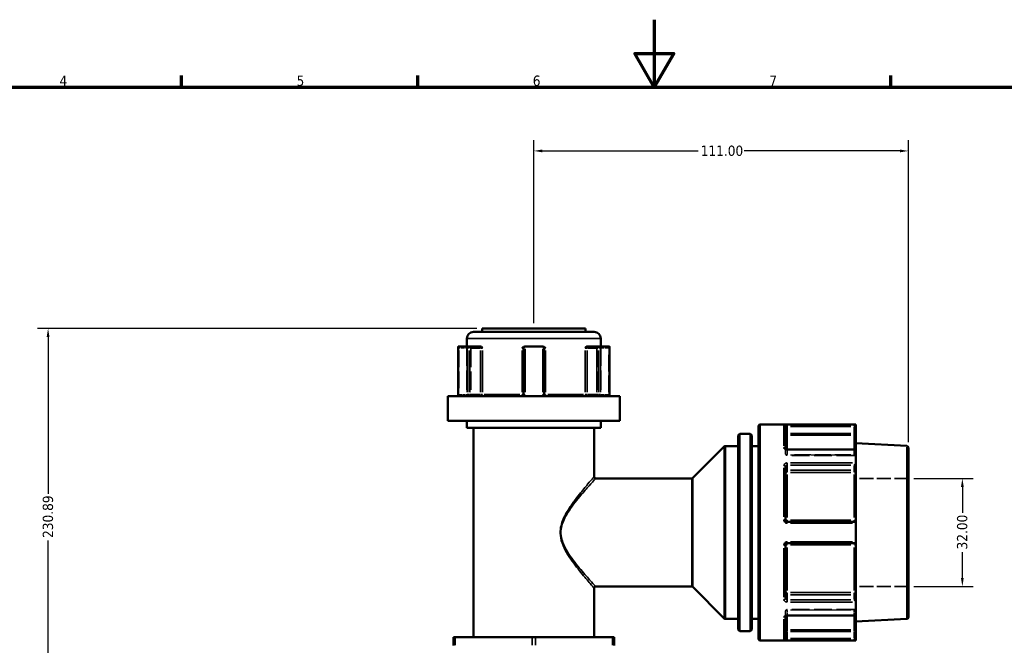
# Model space of a CAD drawing. Header units: millimetres. Extents: x 0 to 926, y 0 to 951.
# Tile 6 of 17: x 232 to 524, y 409 to 594. Entities that reach past the tile are written whole.
import ezdxf

# ---------------------------------------------------------------- set-up
doc = ezdxf.new("R2010")
doc.units = ezdxf.units.MM
doc.linetypes.add('DASHED', pattern=[0.2067, 0.1654, -0.0413])
for name, color, linetype, lineweight in [('Border (ANSI)', 7, 'Continuous', 70), ('Dimension (ANSI)', 7, 'Continuous', 25), ('Hidden (ANSI)', 7, 'DASHED', 35), ('Hidden Narrow (ANSI)', 7, 'DASHED', 25), ('Visible (ANSI)', 7, 'Continuous', 50), ('Visible Narrow (ANSI)', 7, 'Continuous', 35)]:
    doc.layers.add(name, color=color, linetype=linetype, lineweight=lineweight)
doc.styles.add('Note Text (ANSI)', font='tahoma.ttf')
doc.dimstyles.new('Default - mm (ANSI)', dxfattribs={"dimtxt": 3.048, "dimasz": 2.5, "dimexe": 3.175, "dimexo": 1.6002, "dimgap": 0.8, "dimtad": 0, "dimtoh": 1, "dimrnd": 1e-08, "dimzin": 4, "dimdsep": 46, "dimtxsty": 'Note Text (ANSI)', "dimcen": 0.09, "dimdle": 10, "dimclrd": 256, "dimclre": 256, "dimclrt": 256, "dimadec": 1, "dimazin": 1, "dimtfac": 1, "dimtofl": 0, "dimtmove": 0, "dimatfit": 3, "dimfxl": 1, "dimtolj": 1, "dimtzin": 4, "dimlwd": -1, "dimlwe": -1, "dimarcsym": 0})

# ---------------------------------------------------------------- blocks, each defined once
blk = doc.blocks.new('Borders Default Border')
at = {"layer": 'Border (ANSI)'}
for p, q in [((280.33, 574), (280.33, 577.45)), ((350.42, 574), (350.42, 577.45)), ((490.58, 574), (490.58, 577.45))]:
    blk.add_line(p, q, dxfattribs=at)
at = {"layer": 'Border (ANSI)', "flags": 128}
for points in [[(420.5, 594), (420.5, 574), (414.73, 584), (426.27, 584), (420.5, 574)], [(20, 20), (20, 574), (821, 574), (821, 20), (20, 20)]]:
    blk.add_lwpolyline(points, dxfattribs=at)
at = {"layer": 'Border (ANSI)', "char_height": 3.05, "attachment_point": 7, "style": 'Note Text (ANSI)'}
for s, insert in [('4', (244.23, 574.4)), ('5', (314.48, 574.34)), ('6', (384.49, 574.34)), ('7', (454.6, 574.4))]:
    blk.add_mtext(s, dxfattribs=dict(at, insert=insert))
blk = doc.blocks.new('*D8')
at = {"layer": 'Defpoints', "color": 0, "transparency": 16777216}
for p in [(240.83, 502.54), (369.51, 502.54), (386.13, 271.66)]:
    blk.add_point(p, dxfattribs=at)
at = {"layer": 'Dimension (ANSI)', "transparency": 16777216}
for p, q in [((367.91, 502.54), (237.66, 502.54)), ((240.83, 500.04), (240.83, 453.61)), ((240.83, 274.16), (240.83, 439.7)), ((384.53, 271.66), (237.66, 271.66))]:
    blk.add_line(p, q, dxfattribs=at)
for points in [[(240.41, 500.04), (241.25, 500.04), (240.83, 502.54)], [(240.41, 274.16), (241.25, 274.16), (240.83, 271.66)]]:
    blk.add_solid(points, dxfattribs=at)
at = {"layer": 'Dimension (ANSI)', "transparency": 16777216, "insert": (239.24, 440.5), "char_height": 3.048, "attachment_point": 1, "rotation": 90, "style": 'Note Text (ANSI)'}
blk.add_mtext('\\A1;230.89', dxfattribs=at)
blk = doc.blocks.new('*D9')
at = {"layer": 'Defpoints', "color": 0, "transparency": 16777216}
for p in [(495.81, 458.12), (495.81, 426.12), (511.81, 426.12)]:
    blk.add_point(p, dxfattribs=at)
at = {"layer": 'Dimension (ANSI)', "transparency": 16777216}
for p, q in [((497.41, 458.12), (514.98, 458.12)), ((511.81, 455.62), (511.81, 447.94)), ((511.81, 428.62), (511.81, 436.29)), ((497.41, 426.12), (514.98, 426.12))]:
    blk.add_line(p, q, dxfattribs=at)
for points in [[(511.39, 455.62), (512.22, 455.62), (511.81, 458.12)], [(511.39, 428.62), (512.22, 428.62), (511.81, 426.12)]]:
    blk.add_solid(points, dxfattribs=at)
at = {"layer": 'Dimension (ANSI)', "transparency": 16777216, "insert": (510.22, 437.09), "char_height": 3.048, "attachment_point": 1, "rotation": 90, "style": 'Note Text (ANSI)'}
blk.add_mtext('\\A1;32.00', dxfattribs=at)
blk = doc.blocks.new('*D10')
at = {"layer": 'Defpoints', "color": 0, "transparency": 16777216}
for p in [(495.81, 555.13), (384.81, 502.54), (495.81, 467.24)]:
    blk.add_point(p, dxfattribs=at)
at = {"layer": 'Dimension (ANSI)', "transparency": 16777216}
for p, q in [((384.81, 504.14), (384.81, 558.31)), ((495.81, 468.84), (495.81, 558.31)), ((387.31, 555.13), (433.47, 555.13)), ((493.31, 555.13), (447.14, 555.13))]:
    blk.add_line(p, q, dxfattribs=at)
for points in [[(387.31, 555.55), (387.31, 554.72), (384.81, 555.13)], [(493.31, 555.55), (493.31, 554.72), (495.81, 555.13)]]:
    blk.add_solid(points, dxfattribs=at)
at = {"layer": 'Dimension (ANSI)', "transparency": 16777216, "insert": (434.27, 556.72), "char_height": 3.048, "attachment_point": 1, "style": 'Note Text (ANSI)'}
blk.add_mtext('\\A1;111.00', dxfattribs=at)

msp = doc.modelspace()

# ---------------------------------------------------------------- linework, layer by layer
at = {"layer": 'Hidden (ANSI)', "ltscale": 34.3493}
for p, q in [((364.955, 497.194), (364.955, 482.994)), ((404.655, 497.194), (404.655, 482.994))]:
    msp.add_line(p, q, dxfattribs=at)
at = {"layer": 'Hidden (ANSI)', "ltscale": 33.139816}
for p, q in [((366.173, 496.694), (366.173, 482.994)), ((403.437, 496.694), (403.437, 482.994))]:
    msp.add_line(p, q, dxfattribs=at)
at = {"layer": 'Hidden (ANSI)', "ltscale": 0.080847}
msp.add_line((459.405, 466.879), (459.405, 466.853), dxfattribs=at)
at = {"layer": 'Hidden (ANSI)', "ltscale": 3.748057}
for p, q in [((459.405, 465.461), (459.405, 466.853)), ((459.405, 417.381), (459.405, 418.772))]:
    msp.add_line(p, q, dxfattribs=at)
at = {"layer": 'Hidden (ANSI)', "ltscale": 32.027092}
for p, q in [((479.765, 464.961), (459.905, 464.961)), ((479.765, 419.272), (459.905, 419.272))]:
    msp.add_line(p, q, dxfattribs=at)
at = {"layer": 'Hidden (ANSI)', "ltscale": 25.060474}
for p, q in [((495.805, 458.117), (480.265, 458.117)), ((495.805, 426.117), (480.265, 426.117))]:
    msp.add_line(p, q, dxfattribs=at)
at = {"layer": 'Hidden (ANSI)', "ltscale": 0.080952}
msp.add_line((459.405, 417.381), (459.405, 417.355), dxfattribs=at)
at = {"layer": 'Hidden (ANSI)', "ltscale": 0.346335}
for centre, start, end in [((366.673, 496.694), 159.15758, 180), ((402.937, 496.694), 0, 20.84242)]:
    msp.add_arc(centre, 0.5, start, end, dxfattribs=at)
at = {"layer": 'Hidden (ANSI)', "ltscale": 1.495845}
for centre, start, end in [((364.455, 482.994), 270, 0), ((365.673, 482.994), 270, 0), ((403.937, 482.994), 180, 270), ((405.155, 482.994), 180, 270), ((459.905, 465.461), 180, 270), ((479.765, 464.461), 0, 90), ((459.905, 418.772), 90, 180), ((479.765, 419.772), 270, 0)]:
    msp.add_arc(centre, 0.5, start, end, dxfattribs=at)
at = {"layer": 'Hidden (ANSI)', "ltscale": 1.29952}
for centre, major_axis, start_param, end_param in [((362.859, 496.694), (-0.483, 0.483), 0.2617994, 1.3089969), ((406.751, 496.694), (-0.483, -0.483), 1.8325957, 2.8797933)]:
    msp.add_ellipse(centre, major_axis=major_axis, ratio=0.2679492, start_param=start_param, end_param=end_param, dxfattribs=at)
at = {"layer": 'Hidden (ANSI)', "ltscale": 1.007576}
for centre, major_axis, start_param, end_param in [((479.765, 466.218), (0.462, 0.462), 0.3926991, 1.1780972), ((479.765, 418.016), (-0.462, 0.462), 1.9634954, 2.7488936)]:
    msp.add_ellipse(centre, major_axis=major_axis, ratio=0.4142136, start_param=start_param, end_param=end_param, dxfattribs=at)
at = {"layer": 'Hidden (ANSI)', "ltscale": 1.940749}
for points, knots in [([(366.143, 496.694), (366.144, 496.695), (366.144, 496.696), (366.18, 496.803), (366.215, 496.903), (366.282, 497.047), (366.317, 497.108), (366.388, 497.178), (366.42, 497.194), (366.452, 497.194)], [-0.000316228, -0.000316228, -0.000316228, -0.000316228, 0, 0, 0.044767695, 0.044767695, 0.076339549, 0.076339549, 0.099395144, 0.099395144, 0.099395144, 0.099395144]), ([(403.158, 497.194), (403.191, 497.194), (403.223, 497.178), (403.293, 497.108), (403.328, 497.047), (403.396, 496.903), (403.43, 496.803), (403.466, 496.696), (403.467, 496.695), (403.467, 496.694)], [0.236796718, 0.236796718, 0.236796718, 0.236796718, 0.258427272, 0.258427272, 0.288047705, 0.288047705, 0.33004835, 0.33004835, 0.330345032, 0.330345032, 0.330345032, 0.330345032])]:
    msp.add_open_spline(points, degree=3, knots=knots, dxfattribs=at)
at = {"layer": 'Hidden (ANSI)', "ltscale": 0.487661}
msp.add_open_spline([(459.399, 466.888), (459.399, 466.888), (459.4, 466.885), (459.404, 466.872), (459.405, 466.863), (459.405, 466.853)], degree=3, knots=[0.124583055, 0.124583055, 0.124583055, 0.124583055, 0.141075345, 0.141075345, 0.157505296, 0.157505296, 0.157505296, 0.157505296], dxfattribs=at)
at = {"layer": 'Hidden (ANSI)', "ltscale": 0.486267}
msp.add_open_spline([(459.405, 466.853), (459.405, 466.872), (459.399, 466.887), (459.399, 466.888), (459.399, 466.888), (459.399, 466.888)], degree=3, knots=[0, 0, 0, 0, 0.031501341, 0.031501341, 0.03282649, 0.03282649, 0.03282649, 0.03282649], dxfattribs=at)
at = {"layer": 'Hidden (ANSI)', "ltscale": 2.104149}
msp.add_open_spline([(459.905, 417.516), (459.85, 417.516), (459.795, 417.511), (459.691, 417.495), (459.642, 417.482), (459.557, 417.453), (459.52, 417.437), (459.462, 417.404), (459.441, 417.388), (459.411, 417.362), (459.403, 417.352), (459.397, 417.343), (459.4, 417.346), (459.404, 417.362), (459.405, 417.371), (459.405, 417.381)], degree=3, knots=[0, 0, 0, 0, 0.02450766, 0.02450766, 0.0487203, 0.0487203, 0.0720987, 0.0720987, 0.09440085, 0.09440085, 0.11633824, 0.11633824, 0.14107534, 0.14107534, 0.1575053, 0.1575053, 0.1575053, 0.1575053], dxfattribs=at)
at = {"layer": 'Hidden (ANSI)', "ltscale": 0.487612}
msp.add_open_spline([(459.405, 417.381), (459.405, 417.362), (459.399, 417.347), (459.399, 417.346), (459.399, 417.346), (459.399, 417.346)], degree=3, knots=[0, 0, 0, 0, 0.031501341, 0.031501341, 0.032922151, 0.032922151, 0.032922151, 0.032922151], dxfattribs=at)
at = {"layer": 'Hidden Narrow (ANSI)', "ltscale": 6.056921}
for p, q in [((365.516, 496.694), (362.762, 496.694)), ((406.848, 496.694), (404.094, 496.694))]:
    msp.add_line(p, q, dxfattribs=at)
at = {"layer": 'Hidden Narrow (ANSI)', "ltscale": 29.825834}
for p, q in [((362.609, 496.009), (362.609, 483.679)), ((365.923, 483.679), (365.923, 496.009)), ((366.143, 496.009), (366.143, 483.679)), ((403.467, 483.679), (403.467, 496.009)), ((403.687, 496.009), (403.687, 483.679)), ((407.001, 483.679), (407.001, 496.009))]:
    msp.add_line(p, q, dxfattribs=at)
at = {"layer": 'Hidden Narrow (ANSI)', "ltscale": 0.540283}
for p, q in [((362.596, 482.994), (362.409, 482.994)), ((407.202, 482.994), (407.015, 482.994))]:
    msp.add_line(p, q, dxfattribs=at)
at = {"layer": 'Hidden Narrow (ANSI)', "ltscale": 4.762628}
for p, q in [((362.729, 482.994), (364.895, 482.994)), ((404.715, 482.994), (406.881, 482.994))]:
    msp.add_line(p, q, dxfattribs=at)
at = {"layer": 'Hidden Narrow (ANSI)', "ltscale": 0.073457}
for p, q in [((459.905, 466.573), (459.905, 466.599)), ((459.905, 417.635), (459.905, 417.661))]:
    msp.add_line(p, q, dxfattribs=at)
at = {"layer": 'Hidden Narrow (ANSI)', "ltscale": 3.548313}
for p, q in [((459.905, 466.498), (459.905, 465.181)), ((479.765, 465.181), (479.765, 466.498)), ((459.905, 419.053), (459.905, 417.735)), ((479.765, 417.735), (479.765, 419.053))]:
    msp.add_line(p, q, dxfattribs=at)
at = {"layer": 'Hidden Narrow (ANSI)', "ltscale": 0.673075}
for p, q in [((459.905, 464.962), (459.905, 465.094)), ((479.765, 465.094), (479.765, 464.962)), ((459.905, 419.14), (459.905, 419.272)), ((479.765, 419.272), (479.765, 419.14))]:
    msp.add_line(p, q, dxfattribs=at)
at = {"layer": 'Hidden Narrow (ANSI)', "ltscale": 28.824383}
for p, q in [((478.772, 466.572), (460.898, 466.572)), ((460.898, 465.108), (478.772, 465.108)), ((478.772, 465.066), (460.898, 465.066)), ((460.898, 419.167), (478.772, 419.167)), ((478.772, 419.126), (460.898, 419.126)), ((460.898, 417.662), (478.772, 417.662))]:
    msp.add_line(p, q, dxfattribs=at)
at = {"layer": 'Hidden Narrow (ANSI)', "ltscale": 0.468569}
for p, q in [((479.765, 466.579), (479.765, 466.711)), ((479.765, 417.523), (479.765, 417.655))]:
    msp.add_line(p, q, dxfattribs=at)
at = {"layer": 'Hidden Narrow (ANSI)', "ltscale": 0.388085}
msp.add_line((392.823, 442.117), (392.626, 442.117), dxfattribs=at)
at = {"layer": 'Hidden Narrow (ANSI)', "ltscale": 1.346251}
for centre, major_axis, ratio, start_param, end_param in [((366.173, 496.694), (0, 0.5), 0.5, 0.0785398, 1.4922565), ((403.437, 496.694), (0, 0.5), 0.5, 4.7909288, 6.2046455), ((365.673, 482.994), (0, -0.5), 0.5, 0.0785398, 1.4922565), ((365.673, 482.994), (0, -0.5), 0.94014, 0.0785398, 1.4922565), ((403.937, 482.994), (0, -0.5), 0.94014, 4.7909288, 6.2046455), ((403.937, 482.994), (0, -0.5), 0.5, 4.7909288, 6.2046455), ((459.905, 465.461), (-0.5, 0), 0.7071068, 0.0785398, 1.4922565), ((459.905, 465.461), (-0.5, 0), 0.7900885, 0.0785398, 1.4922565), ((479.765, 464.754), (0.5, 0), 0.7071068, 0.0785398, 1.4922565), ((479.765, 464.671), (0.5, 0), 0.7900885, 0.0785398, 1.4922565), ((459.905, 418.772), (-0.5, 0), 0.7900885, 4.7909288, 6.2046455), ((459.905, 418.772), (-0.5, 0), 0.7071068, 4.7909288, 6.2046455), ((479.765, 419.563), (0.5, 0), 0.7900885, 4.7909288, 6.2046455), ((479.765, 419.48), (0.5, 0), 0.7071068, 4.7909288, 6.2046455)]:
    msp.add_ellipse(centre, major_axis=major_axis, ratio=ratio, start_param=start_param, end_param=end_param, dxfattribs=at)
at = {"layer": 'Hidden Narrow (ANSI)', "ltscale": 0.060678}
msp.add_ellipse((458.905, 466.853), major_axis=(0.5, 0), ratio=0.7852689, start_param=0.0035455, end_param=0.067365, dxfattribs=at)
at = {"layer": 'Hidden Narrow (ANSI)', "ltscale": 0.060795}
msp.add_ellipse((458.905, 417.381), major_axis=(0.5, 0), ratio=0.7852689, start_param=6.215691, end_param=6.279633, dxfattribs=at)
at = {"layer": 'Hidden Narrow (ANSI)', "ltscale": 1.368955}
for points, knots in [([(362.609, 482.994), (362.609, 482.962), (362.608, 482.93), (362.603, 482.848), (362.598, 482.798), (362.58, 482.695), (362.567, 482.642), (362.532, 482.548), (362.51, 482.512), (362.482, 482.496), (362.476, 482.494), (362.471, 482.494)], [-0.63188605, -0.63188605, -0.63188605, -0.63188605, -0.61251883, -0.61251883, -0.58153129, -0.58153129, -0.54124748, -0.54124748, -0.48887853, -0.48887853, -0.47412916, -0.47412916, -0.47412916, -0.47412916]), ([(407.14, 482.494), (407.134, 482.494), (407.128, 482.496), (407.101, 482.512), (407.078, 482.548), (407.044, 482.642), (407.03, 482.695), (407.013, 482.798), (407.007, 482.848), (407.002, 482.93), (407.001, 482.962), (407.001, 482.994)], [-0.78964294, -0.78964294, -0.78964294, -0.78964294, -0.77489403, -0.77489403, -0.72252491, -0.72252491, -0.68224097, -0.68224097, -0.65125333, -0.65125333, -0.63188605, -0.63188605, -0.63188605, -0.63188605])]:
    msp.add_open_spline(points, degree=3, knots=knots, dxfattribs=at)
at = {"layer": 'Hidden Narrow (ANSI)', "ltscale": 1.360579}
msp.add_open_spline([(459.905, 466.572), (459.872, 466.572), (459.839, 466.573), (459.755, 466.583), (459.705, 466.594), (459.6, 466.629), (459.547, 466.655), (459.452, 466.727), (459.418, 466.774), (459.406, 466.832), (459.405, 466.843), (459.405, 466.853)], degree=3, knots=[0, 0, 0, 0, 0.01978721, 0.01978721, 0.05144674, 0.05144674, 0.09260413, 0.09260413, 0.14610875, 0.14610875, 0.1575053, 0.1575053, 0.1575053, 0.1575053], dxfattribs=at)
at = {"layer": 'Hidden Narrow (ANSI)', "ltscale": 1.360482}
msp.add_open_spline([(459.405, 417.381), (459.405, 417.408), (459.413, 417.436), (459.452, 417.505), (459.495, 417.545), (459.627, 417.62), (459.725, 417.65), (459.854, 417.661), (459.88, 417.662), (459.905, 417.662)], degree=3, knots=[0, 0, 0, 0, 0.03040395, 0.03040395, 0.07905027, 0.07905027, 0.14229049, 0.14229049, 0.1575067, 0.1575067, 0.1575067, 0.1575067], dxfattribs=at)
at = {"layer": 'Visible (ANSI)'}
for p, q in [((369.505, 502.544), (400.105, 502.544)), ((369.505, 502.544), (369.505, 501.544)), ((400.105, 502.544), (400.105, 501.544)), ((364.955, 499.544), (364.955, 497.194)), ((366.955, 501.544), (402.655, 501.544)), ((404.655, 499.544), (404.655, 497.194)), ((362.359, 497.127), (362.359, 482.994)), ((362.424, 497.194), (364.984, 497.194)), ((368.733, 497.194), (364.984, 497.194)), ((369.08, 497.194), (368.733, 497.194)), ((381.745, 496.694), (381.745, 482.994)), ((382.245, 497.194), (382.178, 497.194)), ((382.245, 497.194), (387.365, 497.194)), ((387.433, 497.194), (387.365, 497.194)), ((387.865, 482.994), (387.865, 496.694)), ((400.877, 497.194), (400.531, 497.194)), ((404.627, 497.194), (400.877, 497.194)), ((404.627, 497.194), (407.187, 497.194)), ((407.251, 482.994), (407.251, 497.127)), ((359.305, 482.494), (410.305, 482.494)), ((359.305, 482.494), (359.305, 475.144)), ((410.305, 482.494), (410.305, 475.144)), ((359.305, 475.144), (410.305, 475.144)), ((364.955, 475.144), (364.955, 473.144)), ((364.955, 473.144), (404.655, 473.144)), ((366.955, 473.144), (366.955, 411.089)), ((402.655, 473.144), (402.655, 458.617)), ((404.655, 475.144), (404.655, 473.144)), ((451.405, 410.617), (451.405, 473.617)), ((480.265, 474.117), (451.905, 474.117)), ((459.405, 473.399), (459.405, 466.879)), ((480.263, 473.999), (479.765, 473.501)), ((480.265, 474.117), (480.265, 474.003)), ((480.265, 471.431), (480.265, 474.003)), ((445.405, 413.41), (445.405, 470.824)), ((448.905, 471.324), (445.905, 471.324)), ((449.405, 470.824), (449.405, 413.41)), ((480.265, 470.439), (480.265, 471.431)), ((480.265, 470.439), (480.265, 466.573)), ((431.952, 458.263), (441.259, 467.57)), ((445.405, 467.717), (441.612, 467.717)), ((451.405, 467.717), (449.405, 467.717)), ((495.331, 467.742), (480.265, 468.531)), ((495.805, 467.242), (495.805, 416.991)), ((480.119, 466.718), (459.905, 466.718)), ((480.265, 466.573), (480.265, 462.754)), ((459.405, 461.62), (459.405, 445.817)), ((480.265, 460.936), (480.265, 462.754)), ((480.265, 459.616), (480.265, 460.936)), ((480.265, 459.616), (480.265, 445.692)), ((431.598, 458.117), (403.155, 458.117)), ((479.765, 445.317), (459.905, 445.317)), ((480.265, 444.817), (480.265, 445.692)), ((480.265, 444.817), (480.265, 439.417)), ((459.405, 438.417), (459.405, 422.614)), ((459.905, 438.917), (479.765, 438.917)), ((480.265, 438.542), (480.265, 439.417)), ((480.265, 438.542), (480.265, 424.618)), ((431.598, 426.117), (403.155, 426.117)), ((402.655, 425.617), (402.655, 411.089)), ((431.952, 425.97), (441.259, 416.663)), ((480.265, 423.298), (480.265, 424.618)), ((480.265, 421.479), (480.265, 423.298)), ((480.265, 421.479), (480.265, 417.661)), ((459.405, 417.355), (459.405, 410.835)), ((459.905, 417.516), (480.119, 417.516)), ((480.265, 417.661), (480.265, 413.795)), ((445.405, 416.517), (441.612, 416.517)), ((451.405, 416.517), (449.405, 416.517)), ((495.331, 416.492), (480.265, 415.703)), ((448.905, 412.91), (445.905, 412.91)), ((480.265, 412.803), (480.265, 413.795)), ((480.265, 410.231), (480.265, 412.803)), ((360.955, 411.089), (361.455, 411.089)), ((360.955, 411.089), (360.955, 408.639)), ((361.455, 411.089), (384.305, 411.089)), ((384.305, 411.089), (385.305, 411.089)), ((385.305, 411.089), (408.156, 411.089)), ((408.156, 411.089), (408.656, 411.089)), ((408.656, 408.639), (408.656, 411.089)), ((480.265, 410.117), (451.905, 410.117)), ((479.765, 410.733), (480.263, 410.235)), ((480.265, 410.231), (480.265, 410.117))]:
    msp.add_line(p, q, dxfattribs=at)
for centre, radius, start, end in [((366.955, 499.544), 2, 90, 180), ((402.655, 499.544), 2, 0, 90), ((382.245, 496.694), 0.5, 96.1232, 180), ((387.365, 496.694), 0.5, 0, 83.8768), ((451.905, 473.617), 0.5, 90, 180), ((445.905, 470.824), 0.5, 90, 180), ((448.905, 470.824), 0.5, 0, 90), ((441.612, 467.217), 0.5, 90, 135), ((495.305, 467.242), 0.5, 0, 87), ((403.155, 458.617), 0.5, 180, 270), ((431.598, 458.617), 0.5, 270, 315), ((479.765, 444.817), 0.5, 4.9171, 90), ((479.765, 439.417), 0.5, 270, 355.0829), ((403.155, 425.617), 0.5, 90, 180), ((431.598, 425.617), 0.5, 45, 90), ((441.612, 417.017), 0.5, 225, 270), ((495.305, 416.991), 0.5, 273, 0), ((445.905, 413.41), 0.5, 180, 270), ((448.905, 413.41), 0.5, 270, 0), ((451.905, 410.617), 0.5, 180, 270)]:
    msp.add_arc(centre, radius, start, end, dxfattribs=at)
for centre, major_axis, ratio, start_param, end_param in [((362.859, 496.694), (-0.483, 0.483), 0.2679492, 6.1282559, 6.5449847), ((365.419, 496.694), (0.483, -0.483), 0.2679492, 1.3089969, 2.7729233), ((404.191, 496.694), (0.483, 0.483), 0.2679492, 0.3686694, 1.8325957), ((406.751, 496.694), (-0.483, -0.483), 0.2679492, 2.8797933, 3.2965221), ((479.765, 466.218), (0.462, 0.462), 0.4142136, 5.9763058, 6.6758844), ((479.765, 462.4), (-0.462, -0.462), 0.4142136, 1.1780972, 2.663074), ((479.765, 421.834), (0.462, -0.462), 0.4142136, 0.4785187, 1.9634954), ((479.765, 418.016), (-0.462, 0.462), 0.4142136, 2.7488936, 3.4484721)]:
    msp.add_ellipse(centre, major_axis=major_axis, ratio=ratio, start_param=start_param, end_param=end_param, dxfattribs=at)
for points in [[(362.402, 497.192), (362.409, 497.193), (362.417, 497.194), (362.424, 497.194)], [(364.984, 497.194), (364.994, 497.194), (365.005, 497.193), (365.015, 497.192)], [(382.192, 497.192), (382.21, 497.193), (382.228, 497.194), (382.245, 497.194)], [(387.365, 497.194), (387.383, 497.194), (387.401, 497.193), (387.419, 497.192)], [(404.595, 497.192), (404.606, 497.193), (404.616, 497.194), (404.627, 497.194)], [(407.187, 497.194), (407.194, 497.194), (407.201, 497.193), (407.208, 497.192)], [(480.265, 474.003), (480.265, 474.002), (480.265, 474), (480.263, 473.999)], [(480.263, 466.601), (480.265, 466.591), (480.265, 466.582), (480.265, 466.573)], [(480.265, 462.754), (480.265, 462.744), (480.265, 462.733), (480.263, 462.722)], [(480.263, 444.86), (480.265, 444.845), (480.265, 444.831), (480.265, 444.817)], [(480.265, 439.417), (480.265, 439.403), (480.265, 439.388), (480.263, 439.374)], [(480.263, 421.512), (480.265, 421.501), (480.265, 421.49), (480.265, 421.479)], [(480.265, 417.661), (480.265, 417.652), (480.265, 417.643), (480.263, 417.633)], [(480.263, 410.235), (480.265, 410.233), (480.265, 410.232), (480.265, 410.231)]]:
    msp.add_open_spline(points, degree=3, dxfattribs=at)
for points, knots in [([(369.08, 497.194), (369.132, 497.194), (369.184, 497.178), (369.303, 497.108), (369.363, 497.047), (369.483, 496.903), (369.547, 496.803), (369.615, 496.696), (369.615, 496.695), (369.616, 496.694)], [0.23679675, 0.23679675, 0.23679675, 0.23679675, 0.258427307, 0.258427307, 0.288047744, 0.288047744, 0.330048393, 0.330048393, 0.330345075, 0.330345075, 0.330345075, 0.330345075]), ([(381.333, 496.694), (381.333, 496.695), (381.334, 496.696), (381.438, 496.803), (381.536, 496.903), (381.725, 497.047), (381.82, 497.108), (382.009, 497.178), (382.093, 497.194), (382.178, 497.194)], [-0.000316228, -0.000316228, -0.000316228, -0.000316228, 0, 0, 0.04476771, 0.04476771, 0.07633958, 0.07633958, 0.099395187, 0.099395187, 0.099395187, 0.099395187]), ([(387.433, 497.194), (387.518, 497.194), (387.601, 497.178), (387.791, 497.108), (387.886, 497.047), (388.074, 496.903), (388.172, 496.803), (388.276, 496.696), (388.277, 496.695), (388.278, 496.694)], [0.236796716, 0.236796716, 0.236796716, 0.236796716, 0.258427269, 0.258427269, 0.288047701, 0.288047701, 0.330048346, 0.330048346, 0.330345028, 0.330345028, 0.330345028, 0.330345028]), ([(399.994, 496.694), (399.995, 496.695), (399.995, 496.696), (400.063, 496.803), (400.127, 496.903), (400.247, 497.047), (400.308, 497.108), (400.427, 497.178), (400.479, 497.194), (400.531, 497.194)], [-0.000316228, -0.000316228, -0.000316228, -0.000316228, 0, 0, 0.044767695, 0.044767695, 0.076339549, 0.076339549, 0.099395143, 0.099395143, 0.099395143, 0.099395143]), ([(362.285, 482.494), (362.293, 482.516), (362.301, 482.542), (362.316, 482.598), (362.323, 482.629), (362.336, 482.695), (362.341, 482.73), (362.35, 482.803), (362.353, 482.84), (362.358, 482.917), (362.359, 482.956), (362.359, 482.994)], [0.558639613, 0.558639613, 0.558639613, 0.558639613, 0.5732889, 0.5732889, 0.587938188, 0.587938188, 0.602587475, 0.602587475, 0.617236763, 0.617236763, 0.63188605, 0.63188605, 0.63188605, 0.63188605]), ([(381.745, 482.994), (381.745, 482.946), (381.738, 482.897), (381.702, 482.776), (381.661, 482.707), (381.539, 482.577), (381.447, 482.526), (381.314, 482.498), (381.28, 482.494), (381.245, 482.494)], [-0.2354349, -0.2354349, -0.2354349, -0.2354349, -0.20621481, -0.20621481, -0.15946266, -0.15946266, -0.09868487, -0.09868487, -0.07767797, -0.07767797, -0.07767797, -0.07767797]), ([(388.365, 482.494), (388.341, 482.494), (388.317, 482.496), (388.207, 482.512), (388.125, 482.548), (388.004, 482.643), (387.96, 482.695), (387.902, 482.798), (387.884, 482.848), (387.868, 482.93), (387.865, 482.962), (387.865, 482.994)], [-0.78964304, -0.78964304, -0.78964304, -0.78964304, -0.77486935, -0.77486935, -0.72250929, -0.72250929, -0.68223232, -0.68223232, -0.65125004, -0.65125004, -0.63188611, -0.63188611, -0.63188611, -0.63188611]), ([(407.251, 482.994), (407.251, 482.956), (407.252, 482.917), (407.257, 482.84), (407.26, 482.803), (407.269, 482.73), (407.275, 482.695), (407.287, 482.629), (407.294, 482.598), (407.309, 482.542), (407.317, 482.516), (407.325, 482.494)], [0.63188605, 0.63188605, 0.63188605, 0.63188605, 0.646535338, 0.646535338, 0.661184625, 0.661184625, 0.675833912, 0.675833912, 0.6904832, 0.6904832, 0.705132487, 0.705132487, 0.705132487, 0.705132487]), ([(459.905, 466.718), (459.85, 466.718), (459.795, 466.722), (459.691, 466.739), (459.642, 466.752), (459.557, 466.781), (459.52, 466.797), (459.462, 466.83), (459.441, 466.845), (459.411, 466.871), (459.403, 466.881), (459.399, 466.887), (459.399, 466.888), (459.399, 466.888)], [0, 0, 0, 0, 0.02450766, 0.02450766, 0.0487203, 0.0487203, 0.0720987, 0.0720987, 0.09440085, 0.09440085, 0.11633824, 0.11633824, 0.12458306, 0.12458306, 0.12458306, 0.12458306]), ([(459.905, 445.317), (459.873, 445.317), (459.84, 445.32), (459.756, 445.337), (459.707, 445.355), (459.602, 445.414), (459.549, 445.459), (459.455, 445.583), (459.42, 445.667), (459.407, 445.775), (459.405, 445.796), (459.405, 445.817)], [0, 0, 0, 0, 0.01962332, 0.01962332, 0.05102063, 0.05102063, 0.09183714, 0.09183714, 0.14489859, 0.14489859, 0.15750537, 0.15750537, 0.15750537, 0.15750537]), ([(459.405, 438.417), (459.405, 438.474), (459.415, 438.532), (459.466, 438.673), (459.522, 438.751), (459.681, 438.878), (459.793, 438.917), (459.905, 438.917)], [0, 0, 0, 0, 0.03471345, 0.03471345, 0.09025498, 0.09025498, 0.15750602, 0.15750602, 0.15750602, 0.15750602]), ([(459.399, 417.346), (459.399, 417.346), (459.404, 417.355), (459.433, 417.382), (459.452, 417.397), (459.505, 417.429), (459.537, 417.445), (459.614, 417.474), (459.659, 417.487), (459.757, 417.507), (459.811, 417.513), (459.878, 417.516), (459.892, 417.516), (459.905, 417.516)], [0.03292215, 0.03292215, 0.03292215, 0.03292215, 0.06007618, 0.06007618, 0.08212386, 0.08212386, 0.1042943, 0.1042943, 0.12747114, 0.12747114, 0.15153966, 0.15153966, 0.1575067, 0.1575067, 0.1575067, 0.1575067])]:
    msp.add_open_spline(points, degree=3, knots=knots, dxfattribs=at)
at = {"layer": 'Visible Narrow (ANSI)'}
for p, q in [((404.411, 499.544), (365.2, 499.544)), ((362.402, 483.704), (362.402, 496.482)), ((365.015, 496.482), (365.015, 483.704)), ((365.835, 496.694), (368.818, 496.694)), ((369.014, 496.694), (369.593, 496.694)), ((381.367, 496.694), (381.744, 496.694)), ((382.192, 483.704), (382.192, 496.482)), ((387.419, 496.482), (387.419, 483.704)), ((387.866, 496.694), (388.244, 496.694)), ((400.018, 496.694), (400.596, 496.694)), ((400.793, 496.694), (403.776, 496.694)), ((404.595, 483.704), (404.595, 496.482)), ((407.208, 496.482), (407.208, 483.704)), ((365.669, 483.679), (365.669, 496.009)), ((368.983, 496.009), (368.983, 483.679)), ((369.616, 483.679), (369.616, 496.009)), ((381.333, 496.009), (381.333, 483.679)), ((388.278, 483.679), (388.278, 496.009)), ((399.994, 496.009), (399.994, 483.679)), ((400.627, 483.679), (400.627, 496.009)), ((403.941, 496.009), (403.941, 483.679)), ((362.398, 482.994), (362.359, 482.994)), ((365.637, 482.994), (365.038, 482.994)), ((368.818, 482.994), (365.835, 482.994)), ((369.593, 482.994), (369.014, 482.994)), ((370.069, 482.994), (380.655, 482.994)), ((381.744, 482.994), (381.367, 482.994)), ((382.156, 482.994), (381.747, 482.994)), ((387.864, 482.994), (387.455, 482.994)), ((388.244, 482.994), (387.866, 482.994)), ((388.955, 482.994), (399.541, 482.994)), ((400.596, 482.994), (400.018, 482.994)), ((403.776, 482.994), (400.793, 482.994)), ((404.572, 482.994), (403.974, 482.994)), ((407.251, 482.994), (407.213, 482.994)), ((451.905, 473.723), (451.905, 410.511)), ((458.905, 467.781), (458.905, 473.78)), ((459.905, 473.538), (459.905, 473.995)), ((459.905, 471.535), (459.905, 473.397)), ((460.898, 473.501), (478.772, 473.501)), ((479.245, 473.999), (460.923, 473.999)), ((479.765, 473.397), (479.765, 471.535)), ((445.905, 470.965), (445.905, 413.269)), ((448.905, 413.269), (448.905, 470.965)), ((459.866, 471.431), (459.407, 471.431)), ((459.905, 470.941), (459.905, 471.395)), ((459.905, 470.849), (459.905, 467.048)), ((478.772, 471.431), (460.898, 471.431)), ((460.898, 470.935), (478.772, 470.935)), ((479.765, 471.395), (479.765, 470.941)), ((479.765, 467.048), (479.765, 470.849)), ((480.264, 471.431), (479.804, 471.431)), ((441.259, 416.977), (441.259, 467.257)), ((441.612, 467.402), (441.612, 416.832)), ((495.331, 416.808), (495.331, 467.426)), ((459.905, 466.612), (459.905, 466.718)), ((460.923, 466.601), (479.245, 466.601)), ((458.905, 446.748), (458.905, 461.232)), ((459.905, 462.073), (459.905, 462.692)), ((459.905, 460.656), (459.905, 461.973)), ((460.898, 462.046), (478.772, 462.046)), ((479.245, 462.722), (460.923, 462.722)), ((479.765, 461.973), (479.765, 460.656)), ((459.905, 459.952), (459.905, 460.556)), ((459.905, 459.303), (459.905, 446.523)), ((478.772, 460.582), (460.898, 460.582)), ((460.898, 459.922), (478.772, 459.922)), ((479.765, 460.556), (479.765, 459.952)), ((479.765, 446.523), (479.765, 459.303)), ((431.598, 426.314), (431.598, 457.92)), ((431.952, 458.065), (431.952, 426.169)), ((459.905, 445.318), (459.905, 445.719)), ((459.905, 444.897), (459.905, 445.316)), ((478.772, 445.754), (460.898, 445.754)), ((460.923, 444.86), (479.245, 444.86)), ((479.765, 445.719), (479.765, 445.318)), ((459.905, 438.918), (459.905, 439.337)), ((459.905, 438.515), (459.905, 438.916)), ((460.898, 438.48), (478.772, 438.48)), ((479.245, 439.374), (460.923, 439.374)), ((479.765, 438.916), (479.765, 438.515)), ((458.905, 423.002), (458.905, 437.486)), ((459.905, 437.711), (459.905, 424.931)), ((479.765, 424.931), (479.765, 437.711)), ((459.905, 423.678), (459.905, 424.282)), ((459.905, 422.261), (459.905, 423.578)), ((478.772, 424.312), (460.898, 424.312)), ((460.898, 423.651), (478.772, 423.651)), ((479.765, 424.282), (479.765, 423.678)), ((479.765, 423.578), (479.765, 422.261)), ((459.905, 421.542), (459.905, 422.161)), ((478.772, 422.188), (460.898, 422.188)), ((460.923, 421.512), (479.245, 421.512)), ((459.905, 417.516), (459.905, 417.622)), ((479.245, 417.633), (460.923, 417.633)), ((458.905, 410.454), (458.905, 416.453)), ((459.905, 417.186), (459.905, 413.385)), ((479.765, 413.385), (479.765, 417.186)), ((459.407, 412.803), (459.866, 412.803)), ((459.905, 412.839), (459.905, 413.293)), ((459.905, 410.836), (459.905, 412.699)), ((478.772, 413.299), (460.898, 413.299)), ((460.898, 412.803), (478.772, 412.803)), ((479.765, 413.293), (479.765, 412.839)), ((479.765, 412.699), (479.765, 410.836)), ((479.804, 412.803), (480.264, 412.803)), ((361.455, 408.762), (361.455, 410.967)), ((384.305, 410.967), (384.305, 408.762)), ((385.305, 408.762), (385.305, 410.967)), ((408.156, 410.967), (408.156, 408.762)), ((459.905, 410.239), (459.905, 410.696)), ((478.772, 410.733), (460.898, 410.733)), ((460.923, 410.235), (479.245, 410.235))]:
    msp.add_line(p, q, dxfattribs=at)
for centre, major_axis, ratio, start_param, end_param in [((368.733, 496.694), (0, 0.5), 0.5, 4.7909288, 6.2046455), ((400.877, 496.694), (0, 0.5), 0.5, 0.0785398, 1.4922565), ((369.233, 482.994), (0, -0.5), 0.5, 4.7909288, 6.2046455), ((369.233, 482.994), (0, -0.5), 0.7652014, 0.0785398, 1.4922565), ((381.245, 482.994), (0, -0.5), 0.1749386, 0.0785398, 1.4922565), ((388.365, 482.994), (0, -0.5), 0.1749386, 4.7909288, 6.2046455), ((400.377, 482.994), (0, -0.5), 0.7652014, 4.7909288, 6.2046455), ((400.377, 482.994), (0, -0.5), 0.5, 0.0785398, 1.4922565), ((458.905, 473.399), (0.5, 0), 0.9930776, 0.0785398, 1.4922565), ((459.905, 471.431), (-0.5, 0), 0.9921283, 0.0785398, 1.4922565), ((479.765, 470.439), (0.5, 0), 0.9921283, 0.0785398, 1.4922565), ((458.905, 466.853), (0.5, 0), 0.7852689, 0.1459048, 1.495802), ((458.905, 461.62), (0.5, 0), 0.6191549, 0.0785398, 1.4922565), ((459.905, 460.229), (-0.5, 0), 0.7071068, 4.7909288, 6.2046455), ((459.905, 460.229), (-0.5, 0), 0.6129928, 0.0785398, 1.4922565), ((479.765, 460.936), (0.5, 0), 0.7071068, 4.7909288, 6.2046455), ((479.765, 459.616), (0.5, 0), 0.6129928, 0.0785398, 1.4922565), ((458.905, 445.817), (0.5, 0), 0.1174603, 0.0785398, 1.4922565), ((459.905, 445.817), (-0.5, 0), 0.1252256, 0.0785398, 1.4922565), ((479.765, 445.692), (0.5, 0), 0.1252256, 0.0785398, 1.4922565), ((458.905, 438.417), (0.5, 0), 0.1174603, 4.7909288, 6.2046455), ((459.905, 438.417), (-0.5, 0), 0.1252256, 4.7909288, 6.2046455), ((479.765, 438.542), (0.5, 0), 0.1252256, 4.7909288, 6.2046455), ((459.905, 424.005), (-0.5, 0), 0.6129928, 4.7909288, 6.2046455), ((459.905, 424.005), (-0.5, 0), 0.7071068, 0.0785398, 1.4922565), ((479.765, 424.618), (0.5, 0), 0.6129928, 4.7909288, 6.2046455), ((479.765, 423.298), (0.5, 0), 0.7071068, 0.0785398, 1.4922565), ((458.905, 422.614), (0.5, 0), 0.6191549, 4.7909288, 6.2046455), ((458.905, 417.381), (0.5, 0), 0.7852689, 4.7873765, 6.1371511), ((459.905, 412.803), (-0.5, 0), 0.9921283, 4.7909288, 6.2046455), ((479.765, 413.795), (0.5, 0), 0.9921283, 4.7909288, 6.2046455), ((458.905, 410.835), (0.5, 0), 0.9930776, 4.7909288, 6.2046455)]:
    msp.add_ellipse(centre, major_axis=major_axis, ratio=ratio, start_param=start_param, end_param=end_param, dxfattribs=at)
for points, knots in [([(362.347, 482.494), (362.348, 482.5), (362.349, 482.506), (362.371, 482.602), (362.386, 482.701), (362.399, 482.865), (362.402, 482.93), (362.402, 482.994)], [0.579500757, 0.579500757, 0.579500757, 0.579500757, 0.58153129, 0.58153129, 0.612518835, 0.612518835, 0.63188605, 0.63188605, 0.63188605, 0.63188605]), ([(365.015, 482.994), (365.015, 482.93), (365.019, 482.865), (365.039, 482.701), (365.06, 482.602), (365.093, 482.506), (365.095, 482.5), (365.097, 482.494)], [0.631886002, 0.631886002, 0.631886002, 0.631886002, 0.65125392, 0.65125392, 0.682242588, 0.682242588, 0.684271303, 0.684271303, 0.684271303, 0.684271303]), ([(366.031, 482.494), (366.012, 482.494), (365.994, 482.496), (365.912, 482.512), (365.852, 482.548), (365.765, 482.642), (365.734, 482.695), (365.695, 482.798), (365.682, 482.848), (365.671, 482.93), (365.669, 482.962), (365.669, 482.994)], [-0.78964289, -0.78964289, -0.78964289, -0.78964289, -0.77489871, -0.77489871, -0.72252786, -0.72252786, -0.68224259, -0.68224259, -0.65125392, -0.65125392, -0.631886, -0.631886, -0.631886, -0.631886]), ([(382.055, 482.494), (382.094, 482.561), (382.126, 482.632), (382.177, 482.8), (382.192, 482.897), (382.192, 482.994)], [0.183049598, 0.183049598, 0.183049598, 0.183049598, 0.206214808, 0.206214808, 0.235434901, 0.235434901, 0.235434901, 0.235434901]), ([(387.419, 482.994), (387.419, 482.93), (387.425, 482.865), (387.458, 482.701), (387.494, 482.603), (387.548, 482.506), (387.552, 482.5), (387.555, 482.494)], [0.631886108, 0.631886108, 0.631886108, 0.631886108, 0.651250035, 0.651250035, 0.682232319, 0.682232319, 0.684271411, 0.684271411, 0.684271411, 0.684271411]), ([(403.941, 482.994), (403.941, 482.946), (403.936, 482.897), (403.911, 482.776), (403.883, 482.707), (403.797, 482.577), (403.731, 482.526), (403.632, 482.498), (403.606, 482.494), (403.58, 482.494)], [-0.31350591, -0.31350591, -0.31350591, -0.31350591, -0.28428582, -0.28428582, -0.23753367, -0.23753367, -0.17675588, -0.17675588, -0.15574903, -0.15574903, -0.15574903, -0.15574903]), ([(404.514, 482.494), (404.537, 482.561), (404.556, 482.632), (404.586, 482.8), (404.595, 482.897), (404.595, 482.994)], [0.261120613, 0.261120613, 0.261120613, 0.261120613, 0.28428582, 0.28428582, 0.313505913, 0.313505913, 0.313505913, 0.313505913]), ([(407.208, 482.994), (407.208, 482.93), (407.211, 482.865), (407.224, 482.701), (407.239, 482.602), (407.261, 482.506), (407.262, 482.5), (407.264, 482.494)], [0.63188605, 0.63188605, 0.63188605, 0.63188605, 0.651253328, 0.651253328, 0.682240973, 0.682240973, 0.684271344, 0.684271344, 0.684271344, 0.684271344]), ([(459.905, 473.999), (459.681, 473.999), (459.458, 473.993), (459.138, 473.968), (459.026, 473.953), (458.925, 473.922), (458.905, 473.909), (458.905, 473.895)], [-0.15750602, -0.15750602, -0.15750602, -0.15750602, -0.09025498, -0.09025498, -0.03471345, -0.03471345, 0, 0, 0, 0]), ([(459.405, 473.399), (459.405, 473.412), (459.415, 473.425), (459.466, 473.456), (459.522, 473.471), (459.681, 473.494), (459.793, 473.501), (459.905, 473.501)], [0, 0, 0, 0, 0.03471345, 0.03471345, 0.09025498, 0.09025498, 0.15750602, 0.15750602, 0.15750602, 0.15750602]), ([(458.905, 467.246), (458.905, 467.222), (458.907, 467.198), (458.932, 467.062), (459, 466.952), (459.189, 466.789), (459.294, 466.729), (459.505, 466.651), (459.605, 466.627), (459.773, 466.605), (459.839, 466.601), (459.905, 466.601)], [-0.1575053, -0.1575053, -0.1575053, -0.1575053, -0.14610875, -0.14610875, -0.09260413, -0.09260413, -0.05144674, -0.05144674, -0.01978721, -0.01978721, 0, 0, 0, 0]), ([(459.905, 462.722), (459.854, 462.722), (459.804, 462.719), (459.545, 462.688), (459.348, 462.61), (459.085, 462.403), (458.999, 462.291), (458.921, 462.091), (458.905, 462.011), (458.905, 461.93)], [-0.1575067, -0.1575067, -0.1575067, -0.1575067, -0.14229049, -0.14229049, -0.07905027, -0.07905027, -0.03040395, -0.03040395, 0, 0, 0, 0]), ([(459.405, 461.62), (459.405, 461.664), (459.413, 461.708), (459.452, 461.816), (459.495, 461.876), (459.627, 461.987), (459.725, 462.028), (459.854, 462.044), (459.88, 462.046), (459.905, 462.046)], [0, 0, 0, 0, 0.03040395, 0.03040395, 0.07905027, 0.07905027, 0.14229049, 0.14229049, 0.1575067, 0.1575067, 0.1575067, 0.1575067]), ([(402.653, 458.614), (402.652, 458.614), (402.546, 458.492), (402.012, 457.879), (401.442, 457.224), (400.036, 455.565), (399.21, 454.575), (397.808, 452.811), (397.267, 452.111), (396.121, 450.551), (395.514, 449.682), (394.244, 447.633), (393.586, 446.423), (392.921, 444.461), (392.758, 443.796), (392.574, 442.268), (392.606, 441.4), (392.954, 439.516), (393.327, 438.522), (394.229, 436.632), (394.764, 435.734), (396.446, 433.151), (397.653, 431.603), (399.795, 428.945), (400.749, 427.822), (402.02, 426.343), (402.419, 425.887), (402.629, 425.647), (402.654, 425.618), (402.653, 425.619)], [-8.0521895, -8.0521895, -8.0521895, -8.0521895, -7.721308, -7.721308, -7.2005067, -7.2005067, -6.695816, -6.695816, -6.3960486, -6.3960486, -6.0632765, -6.0632765, -5.6584595, -5.6584595, -5.4632313, -5.4632313, -5.2195529, -5.2195529, -4.9151438, -4.9151438, -4.6008479, -4.6008479, -3.9603997, -3.9603997, -3.3440838, -3.3440838, -2.8474268, -2.8474268, -2.684036, -2.684036, -2.684036, -2.684036]), ([(403.153, 426.119), (403.154, 426.118), (403.128, 426.146), (402.912, 426.379), (402.502, 426.821), (401.196, 428.256), (400.215, 429.344), (398.013, 431.922), (396.772, 433.423), (395.043, 435.927), (394.493, 436.798), (393.565, 438.631), (393.183, 439.595), (392.825, 441.422), (392.792, 442.264), (392.981, 443.745), (393.148, 444.39), (393.832, 446.292), (394.508, 447.466), (395.814, 449.453), (396.438, 450.295), (397.616, 451.808), (398.173, 452.487), (399.613, 454.198), (400.463, 455.157), (401.908, 456.766), (402.493, 457.401), (403.043, 457.996), (403.152, 458.114), (403.153, 458.115)], [2.684036, 2.684036, 2.684036, 2.684036, 2.8474268, 2.8474268, 3.3440838, 3.3440838, 3.9603997, 3.9603997, 4.6008479, 4.6008479, 4.9151438, 4.9151438, 5.2195529, 5.2195529, 5.4632313, 5.4632313, 5.6584595, 5.6584595, 6.0632765, 6.0632765, 6.3960486, 6.3960486, 6.695816, 6.695816, 7.2005067, 7.2005067, 7.721308, 7.721308, 8.0521895, 8.0521895, 8.0521895, 8.0521895]), ([(458.905, 445.876), (458.905, 445.833), (458.908, 445.791), (458.935, 445.572), (459.004, 445.4), (459.194, 445.149), (459.298, 445.057), (459.508, 444.937), (459.608, 444.9), (459.774, 444.866), (459.84, 444.86), (459.905, 444.86)], [-0.15750537, -0.15750537, -0.15750537, -0.15750537, -0.14489859, -0.14489859, -0.09183714, -0.09183714, -0.05102063, -0.05102063, -0.01962332, -0.01962332, 0, 0, 0, 0]), ([(459.905, 439.374), (459.681, 439.374), (459.458, 439.295), (459.138, 439.036), (459.026, 438.878), (458.925, 438.592), (458.905, 438.475), (458.905, 438.358)], [-0.15750602, -0.15750602, -0.15750602, -0.15750602, -0.09025498, -0.09025498, -0.03471345, -0.03471345, 0, 0, 0, 0]), ([(458.905, 422.304), (458.905, 422.274), (458.907, 422.243), (458.932, 422.072), (459, 421.937), (459.189, 421.739), (459.294, 421.666), (459.505, 421.573), (459.605, 421.544), (459.773, 421.517), (459.839, 421.512), (459.905, 421.512)], [-0.1575053, -0.1575053, -0.1575053, -0.1575053, -0.14610875, -0.14610875, -0.09260413, -0.09260413, -0.05144674, -0.05144674, -0.01978721, -0.01978721, 0, 0, 0, 0]), ([(459.905, 422.188), (459.872, 422.188), (459.839, 422.19), (459.755, 422.204), (459.705, 422.22), (459.6, 422.27), (459.547, 422.308), (459.452, 422.415), (459.418, 422.488), (459.406, 422.581), (459.405, 422.597), (459.405, 422.614)], [0, 0, 0, 0, 0.01978721, 0.01978721, 0.05144674, 0.05144674, 0.09260413, 0.09260413, 0.14610875, 0.14610875, 0.1575053, 0.1575053, 0.1575053, 0.1575053]), ([(459.905, 417.633), (459.854, 417.633), (459.804, 417.631), (459.545, 417.605), (459.348, 417.539), (459.085, 417.368), (458.999, 417.276), (458.921, 417.116), (458.905, 417.052), (458.905, 416.988)], [-0.1575067, -0.1575067, -0.1575067, -0.1575067, -0.14229049, -0.14229049, -0.07905027, -0.07905027, -0.03040395, -0.03040395, 0, 0, 0, 0]), ([(458.905, 410.338), (458.905, 410.333), (458.908, 410.328), (458.935, 410.303), (459.004, 410.286), (459.194, 410.261), (459.298, 410.252), (459.508, 410.241), (459.608, 410.238), (459.774, 410.235), (459.84, 410.235), (459.905, 410.235)], [-0.15750537, -0.15750537, -0.15750537, -0.15750537, -0.14489859, -0.14489859, -0.09183714, -0.09183714, -0.05102063, -0.05102063, -0.01962332, -0.01962332, 0, 0, 0, 0]), ([(459.905, 410.733), (459.873, 410.733), (459.84, 410.733), (459.756, 410.736), (459.707, 410.739), (459.602, 410.75), (459.549, 410.758), (459.455, 410.783), (459.42, 410.801), (459.407, 410.825), (459.405, 410.83), (459.405, 410.835)], [0, 0, 0, 0, 0.01962332, 0.01962332, 0.05102063, 0.05102063, 0.09183714, 0.09183714, 0.14489859, 0.14489859, 0.15750537, 0.15750537, 0.15750537, 0.15750537])]:
    msp.add_open_spline(points, degree=3, knots=knots, dxfattribs=at)

# ---------------------------------------------------------------- block references
msp.add_blockref('Borders Default Border', (0, 0))

# ---------------------------------------------------------------- dimensions: what is measured, and where the dimension line sits
at = {"layer": 'Dimension (ANSI)'}
dim = msp.add_linear_dim(base=(495.805, 555.132), p1=(384.805, 502.544), p2=(495.805, 467.242), dimstyle='Default - mm (ANSI)', override={"dimgap": 0.8, "dimtoh": 0, "dimdec": 2, "dimtol": 0, "dimlim": 0, "dimtp": 0, "dimtm": 0, "dimtdec": 2, "dimatfit": 1}, dxfattribs=at)
dim.commit()
dim.dimension.update_dxf_attribs({"geometry": '*D10', "text_midpoint": (440.305, 555.132), "dimtype": 160})
for base, p1, p2, picture, middle in [((240.831, 502.544), (386.13, 271.657), (369.505, 502.544), '*D8', (240.831, 446.656)), ((511.805, 426.117), (495.805, 458.117), (495.805, 426.117), '*D9', (511.805, 442.117))]:
    dim = msp.add_linear_dim(base=base, p1=p1, p2=p2, angle=90, dimstyle='Default - mm (ANSI)', override={"dimgap": 0.8, "dimtoh": 0, "dimdec": 2, "dimtol": 0, "dimlim": 0, "dimtp": 0, "dimtm": 0, "dimtdec": 2, "dimatfit": 1}, dxfattribs=at)
    dim.commit()
    dim.dimension.update_dxf_attribs({"geometry": picture, "text_midpoint": middle, "dimtype": 160})

doc.saveas('drawing.dxf')
